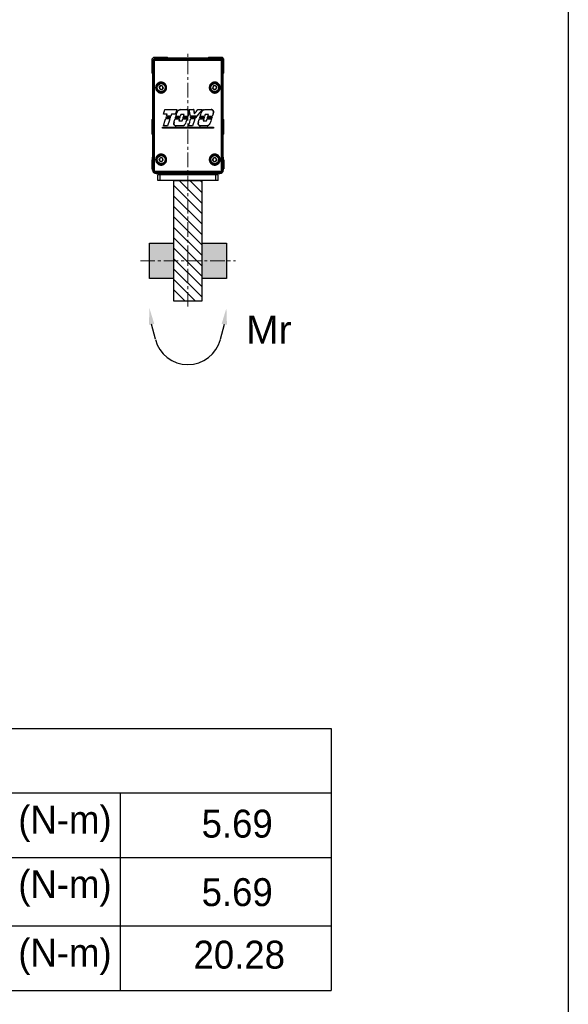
# Model space of a CAD drawing. Header units: inches. Extents: x 0 to 5655, y -2263 to 1330.
# Tile 42 of 239: x 2838 to 3074, y 381 to 804. Entities that reach past the tile are written whole.
import ezdxf

# ---------------------------------------------------------------- set-up
doc = ezdxf.new("R2010")
doc.units = ezdxf.units.IN
doc.header["$MEASUREMENT"] = 0
doc.linetypes.add('CENTER', pattern=[2, 1.25, -0.25, 0.25, -0.25])
doc.linetypes.add('SLD-實線', pattern=[0])
doc.layers.add('5', color=7, linetype='Continuous')
for name, color, linetype, lineweight in [('AM_5', 3, 'Continuous', 15), ('AM_7', 4, 'CENTER', 15), ('AM_8', 1, 'Continuous', 15)]:
    doc.layers.add(name, color=color, linetype=linetype, lineweight=lineweight)
doc.styles.get("Standard").update_dxf_attribs({"font": 'arial.ttf'})

# ---------------------------------------------------------------- blocks, each defined once
blk = doc.blocks.new('23WTEDS')
at = {"color": 3}
for p, q in [((-393.38, 1250.24), (-399.96, 1251.91)), ((-393.38, 1222.26), (-399.96, 1220.59))]:
    blk.add_line(p, q, dxfattribs=at)
blk.add_arc((-396.93, 1236.25), 14.44, 284.2426, 75.7574, dxfattribs=at)
at = {"layer": 'AM_5', "linetype": 'Continuous'}
for points in [[(-399.68, 1253.03), (-399.98, 1250.72), (-406.77, 1252.8)], [(-399.68, 1219.47), (-399.98, 1221.78), (-406.77, 1219.7)]]:
    blk.add_trace(points, dxfattribs=at)
blk = doc.blocks.new('CHS2B-S20_側')
at = {"color": 7, "linetype": 'SLD-實線', "lineweight": 25}
for p, q in [((-14.8, 1.21), (-15.5, 0.51)), ((-15.5, 0.51), (-15.5, -5.49)), ((-14.95, 0.16), (-14.45, 0.66)), ((-14.83, 0.04), (-14.95, 0.16)), ((-14.95, -47.29), (-14.95, 0.16)), ((-14.83, -47.17), (-14.83, 0.04)), ((-8.8, 1.21), (-14.8, 1.21)), ((-14.49, 0.04), (-14.49, -47.17)), ((-14.45, 0.66), (14.45, 0.66)), ((-14.45, 0.66), (-14.33, 0.54)), ((-8.5, 0.91), (-8.8, 1.21)), ((8.5, 0.91), (-8.5, 0.91)), ((8.8, 1.21), (8.5, 0.91)), ((14.8, 1.21), (8.8, 1.21)), ((14.33, 0.54), (14.45, 0.66)), ((14.45, 0.66), (14.95, 0.16)), ((14.49, -47.17), (14.49, 0.04)), ((15.5, 0.51), (14.8, 1.21)), ((14.95, 0.16), (14.83, 0.04)), ((14.83, 0.04), (14.83, -47.17)), ((14.95, 0.16), (14.95, -47.29)), ((15.5, -5.49), (15.5, 0.51)), ((-15.5, -5.49), (-15.2, -5.79)), ((-15.2, -5.79), (-15.2, -25.44)), ((15.2, -5.79), (15.5, -5.49)), ((15.2, -25.44), (15.2, -5.79)), ((-12.38, -11.74), (-11.89, -11)), ((-12.38, -11.74), (-11.98, -12.52)), ((-11.98, -12.52), (-11.11, -12.57)), ((-11.02, -11.06), (-11.89, -11)), ((-10.62, -11.84), (-11.11, -12.57)), ((-11.02, -11.06), (-10.62, -11.84)), ((10.98, -11.08), (10.63, -11.88)), ((11.15, -12.59), (10.63, -11.88)), ((11.85, -10.99), (10.98, -11.08)), ((12.02, -12.5), (11.15, -12.59)), ((11.85, -10.99), (12.37, -11.69)), ((12.02, -12.5), (12.37, -11.69)), ((-10.58, -23.22), (-10.58, -23.22)), ((-9.95, -21.26), (-9.94, -21.27)), ((-9.52, -25.07), (-9.52, -25.07)), ((-9.41, -24.78), (-9.4, -24.78)), ((-9.29, -24.42), (-9.29, -24.43)), ((-9.19, -24.16), (-9.18, -24.15)), ((-8.88, -23.22), (-8.88, -23.21)), ((-7.75, -25.08), (-7.75, -25.08)), ((-7.64, -24.78), (-7.64, -24.77)), ((-7.52, -24.43), (-7.53, -24.43)), ((-7.41, -24.15), (-7.42, -24.15)), ((-7.11, -23.21), (-7.12, -23.21)), ((-5.55, -25.21), (-5.55, -25.22)), ((-5.45, -24.9), (-5.45, -24.9)), ((-5.42, -23.21), (-5.43, -23.2)), ((-5.34, -24.56), (-5.34, -24.57)), ((-5.27, -24.28), (-5.27, -24.27)), ((-4.8, -21.28), (-4.8, -21.28)), ((-4.66, -22.39), (-4.66, -22.39)), ((-3.66, -25.22), (-3.67, -25.22)), ((-3.56, -24.9), (-3.56, -24.9)), ((-3.45, -24.57), (-3.46, -24.57)), ((-3.36, -24.27), (-3.36, -24.27)), ((-3.29, -21.28), (-3.29, -21.28)), ((-3.08, -23.42), (-3.09, -23.42)), ((-2.26, -25.22), (-2.26, -25.22)), ((-2.13, -24.9), (-2.13, -24.9)), ((-2.02, -24.57), (-2.02, -24.57)), ((-1.95, -24.27), (-1.95, -24.27)), ((-1.68, -23.42), (-1.67, -23.42)), ((-0.43, -21.28), (-0.43, -21.29)), ((-0.38, -25.22), (-0.38, -25.22)), ((-0.25, -24.9), (-0.25, -24.89)), ((-0.14, -24.57), (-0.15, -24.57)), ((-0.05, -24.27), (-0.05, -24.27)), ((0.29, -23.21), (0.45, -22.38)), ((0.45, -22.38), (0.29, -23.21)), ((0.29, -23.21), (0.29, -23.21)), ((0.45, -22.38), (0.45, -22.38)), ((0.53, -21.28), (0.53, -21.29)), ((1.06, -24.14), (1.06, -24.14)), ((1.12, -24.44), (1.12, -24.44)), ((1.18, -24.77), (1.19, -24.76)), ((1.26, -25.09), (1.27, -25.09)), ((2.47, -21.28), (2.46, -21.28)), ((2.75, -23.13), (2.75, -23.14)), ((3.01, -25.09), (3.01, -25.09)), ((3.35, -24.77), (3.35, -24.77)), ((3.62, -24.44), (3.61, -24.44)), ((3.86, -24.14), (3.85, -24.14)), ((4.2, -21.28), (4.2, -21.28)), ((4.93, -25.21), (4.94, -25.22)), ((5.04, -24.9), (5.04, -24.9)), ((5.14, -24.56), (5.15, -24.57)), ((5.21, -24.28), (5.22, -24.27)), ((5.82, -22.39), (5.82, -22.39)), ((6.23, -21.27), (6.23, -21.28)), ((6.83, -25.21), (6.82, -25.21)), ((6.93, -24.91), (6.93, -24.9)), ((7.04, -24.56), (7.04, -24.56)), ((7.13, -24.28), (7.13, -24.28)), ((7.19, -21.27), (7.19, -21.28)), ((7.41, -23.43), (7.4, -23.43)), ((8.22, -25.21), (8.22, -25.21)), ((8.34, -24.91), (8.34, -24.91)), ((8.45, -24.56), (8.45, -24.56)), ((8.52, -24.28), (8.52, -24.28)), ((8.79, -23.44), (8.79, -23.43)), ((10.05, -21.26), (10.05, -21.27)), ((10.13, -25.2), (10.13, -25.2)), ((10.25, -24.92), (10.25, -24.91)), ((10.37, -24.55), (10.37, -24.55)), ((10.45, -24.29), (10.45, -24.29)), ((10.96, -22.39), (10.8, -23.22)), ((10.8, -23.22), (10.95, -22.39)), ((10.8, -23.22), (10.8, -23.22)), ((10.96, -22.39), (10.95, -22.39)), ((-15.2, -25.44), (-15.5, -25.74)), ((-15.5, -25.74), (-15.5, -31.74)), ((-10.98, -28.77), (-10.98, -28.77)), ((-10.98, -28.77), (-10.98, -29.3)), ((-10.98, -29.3), (-10.98, -28.77)), ((-10.98, -29.3), (-10.98, -29.3)), ((-10.54, -28.23), (-10.53, -28.23)), ((-8.75, -28.22), (-8.76, -28.22)), ((-5.99, -26.57), (-6.06, -27.2)), ((-6.06, -27.2), (-5.99, -26.57)), ((-6.06, -27.2), (-6.06, -27.2)), ((-5.99, -26.57), (-5.99, -26.57)), ((-5.12, -28.26), (-5.12, -28.26)), ((-3.94, -26.06), (-3.94, -26.06)), ((-2.53, -26.06), (-2.53, -26.06)), ((-2.26, -28.26), (-2.26, -28.26)), ((-1.02, -27.21), (-1.02, -27.21)), ((0.26, -28.21), (0.27, -28.2)), ((2.01, -28.21), (2, -28.2)), ((4.5, -26.57), (4.43, -27.21)), ((4.43, -27.2), (4.5, -26.57)), ((4.43, -27.2), (4.43, -27.21)), ((4.5, -26.57), (4.5, -26.57)), ((5.37, -28.26), (5.37, -28.26)), ((6.56, -26.05), (6.55, -26.06)), ((7.94, -26.05), (7.95, -26.05)), ((8.23, -28.27), (8.22, -28.27)), ((9.48, -27.21), (9.48, -27.21)), ((10.98, -28.77), (10.98, -28.77)), ((10.98, -29.3), (10.98, -28.77)), ((10.98, -28.77), (10.98, -29.3)), ((10.98, -29.3), (10.98, -29.3)), ((15.5, -25.74), (15.2, -25.44)), ((15.5, -31.74), (15.5, -25.74)), ((-15.5, -31.74), (-15.2, -32.04)), ((-15.2, -32.04), (-15.2, -41.49)), ((15.2, -32.04), (15.5, -31.74)), ((15.2, -41.49), (15.2, -32.04)), ((-15.2, -41.49), (-14.95, -41.74)), ((-15.2, -41.79), (-14.95, -41.79)), ((-15.2, -43.29), (-15.2, -41.79)), ((-15.01, -41.68), (-15.01, -41.79)), ((-12.35, -42.56), (-11.72, -41.94)), ((-10.88, -42.17), (-11.72, -41.94)), ((-10.65, -43.02), (-10.88, -42.17)), ((10.62, -42.82), (11.04, -42.04)), ((11.91, -42.01), (11.04, -42.04)), ((12.38, -42.76), (11.91, -42.01)), ((14.95, -41.74), (15.2, -41.49)), ((14.95, -41.79), (15.2, -41.79)), ((15.01, -41.79), (15.01, -41.68)), ((15.2, -41.79), (15.2, -43.29)), ((-15.2, -42.89), (-15.4, -42.89)), ((-15.4, -45.4), (-15.4, -42.89)), ((-15.4, -46.69), (-15.4, -45.4)), ((-15.2, -47.29), (-15.2, -43.29)), ((-12.12, -43.4), (-12.35, -42.56)), ((-12.12, -43.4), (-11.28, -43.64)), ((-10.65, -43.02), (-11.28, -43.64)), ((11.09, -43.56), (10.62, -42.82)), ((11.09, -43.56), (11.96, -43.53)), ((12.38, -42.76), (11.96, -43.53)), ((15.4, -42.89), (15.2, -42.89)), ((15.2, -43.29), (15.2, -47.29)), ((15.4, -42.89), (15.4, -42.96)), ((15.4, -42.96), (15.4, -46.69)), ((-15.4, -46.69), (-15.2, -46.69)), ((-14.95, -47.29), (-14.83, -47.17)), ((-14.83, -47.17), (-14.49, -47.17)), ((-13.57, -48.41), (-13.7, -48.54)), ((13.7, -48.54), (-13.7, -48.54)), ((-13.7, -48.79), (13.7, -48.79)), ((-13, -51.79), (-13, -49.29)), ((-12, -49.29), (-13, -49.29)), ((-12, -51.79), (-12, -49.29)), ((12, -49.29), (-12, -49.29)), ((-11, -48.79), (-11, -49.29)), ((-6.05, -49.29), (-6.05, -48.79)), ((6.05, -48.79), (6.05, -49.29)), ((11, -48.79), (11, -49.29)), ((12, -51.79), (12, -49.29)), ((13, -49.29), (12, -49.29)), ((13, -51.79), (13, -49.29)), ((13.7, -48.54), (13.57, -48.41)), ((14.49, -47.17), (14.83, -47.17)), ((14.83, -47.17), (14.95, -47.29)), ((15.2, -46.69), (15.4, -46.69)), ((-12, -51.79), (-13, -51.79)), ((12, -51.79), (-12, -51.79)), ((13, -51.79), (12, -51.79))]:
    blk.add_line(p, q, dxfattribs=at)
at = {"color": 8, "linetype": 'SLD-實線', "lineweight": 25}
for p, q in [((-14.95, -43.29), (-15.2, -43.29)), ((15.2, -43.29), (14.95, -43.29)), ((-14.95, -47.29), (-15.2, -47.29)), ((-13.7, -48.54), (-13.7, -48.79)), ((13.7, -48.54), (13.7, -48.79)), ((14.95, -47.29), (15.2, -47.29))]:
    blk.add_line(p, q, dxfattribs=at)
at = {"color": 7, "linetype": 'SLD-實線', "lineweight": 25}
for centre, radius in [((-11.5, -11.79), 2.1), ((-11.5, -11.79), 1.9), ((-11.5, -11.79), 1.7), ((11.5, -11.79), 2.1), ((11.5, -11.79), 1.9), ((11.5, -11.79), 1.7), ((-11.5, -42.79), 2.1), ((-11.5, -42.79), 1.9), ((-11.5, -42.79), 1.7), ((11.5, -42.79), 2.1), ((11.5, -42.79), 1.9), ((11.5, -42.79), 1.7)]:
    blk.add_circle(centre, radius, dxfattribs=at)
for centre, radius, start, end in [((-11.5, -11.79), 0.76, 146.6203, 206.6203), ((-11.5, -11.79), 0.76, 206.6203, 266.6203), ((-11.5, -11.79), 0.76, 86.6203, 146.6203), ((-11.5, -11.79), 0.76, 266.6203, 326.6203), ((-11.5, -11.79), 0.76, 26.6203, 86.6203), ((-11.5, -11.79), 0.76, 326.6203, 26.6203), ((11.5, -11.79), 0.76, 156.1813, 216.1813), ((11.5, -11.79), 0.76, 96.1813, 156.1813), ((11.5, -11.79), 0.76, 216.1813, 276.1813), ((11.5, -11.79), 0.76, 36.1813, 96.1813), ((11.5, -11.79), 0.76, 276.1813, 336.1813), ((11.5, -11.79), 0.76, 336.1813, 36.1813), ((-11.5, -42.79), 0.76, 134.591, 194.591), ((-11.5, -42.79), 0.76, 74.591, 134.591), ((-11.5, -42.79), 0.76, 14.591, 74.591), ((11.5, -42.79), 0.76, 91.8922, 151.8922), ((11.5, -42.79), 0.76, 31.8922, 91.8922), ((-11.5, -42.79), 0.76, 194.591, 254.591), ((-11.5, -42.79), 0.76, 254.591, 314.591), ((-11.5, -42.79), 0.76, 314.591, 14.591), ((11.5, -42.79), 0.76, 151.8922, 211.8922), ((11.5, -42.79), 0.76, 211.8922, 271.8922), ((11.5, -42.79), 0.76, 271.8922, 331.8922), ((11.5, -42.79), 0.76, 331.8922, 31.8922), ((-13.7, -47.29), 1.5, 180, 270), ((-13.18, -48.02), 0.558, 168.7955, 224.6077), ((13.18, -48.02), 0.558, 315.3923, 11.2045), ((13.7, -47.29), 1.5, 270, 0)]:
    blk.add_arc(centre, radius, start, end, dxfattribs=at)
for centre, major_axis, ratio, start_param, end_param in [((-14.33, 0.54), (0.5, 0.5), 0.017452, 3.14159, 4.018609), ((0, 0.79), (45.75, 0), 0.017264, 4.390177, 5.034601), ((0, 1.29), (45.25, 0), 0.017455, 4.390184, 5.034597), ((14.33, 0.54), (-0.5, 0.5), 0.017447, 2.264531, 3.141601), ((0, 11.93), (45.74, 141.07), 0.005384, 4.462316, 4.476645), ((0, 11.93), (45.94, 141.69), 0.005384, 4.463462, 4.477672), ((0, -24), (45.95, 0), 0.017455, 1.765256, 1.803121), ((0, -24), (45.75, 0), 0.017455, 1.766226, 1.804267), ((0, 7.07), (45.74, 142.23), 0.005344, 4.463338, 4.486195), ((0, 7.07), (45.94, 142.85), 0.005344, 4.464479, 4.487179), ((0, -20.48), (45.75, 0), 0.017455, 4.493247, 4.607284), ((0, -20.48), (45.95, 0), 0.017455, 4.494274, 4.607638), ((0, -24.29), (45.75, 0), 0.017455, 4.50281, 4.542254), ((0, -24.29), (45.95, 0), 0.017455, 4.503794, 4.542895), ((0, 6.73), (45.74, 140.96), 0.005388, 4.488687, 4.49132), ((0, -25.57), (45.75, 0), 0.017455, 1.738496, 1.777897), ((0, 6.73), (45.94, 141.58), 0.005388, 4.489711, 4.49228), ((0, -25.57), (45.95, 0), 0.017455, 1.737816, 1.776873), ((0, -23.64), (45.75, 0), 0.017455, 4.507921, 4.547201), ((0, -23.64), (45.95, 0), 0.017455, 4.508881, 4.54782), ((0, 6.96), (45.74, 142.23), 0.005344, 4.493591, 4.500344), ((0, -24.94), (45.75, 0), 0.017455, 1.733558, 1.772979), ((0, 6.96), (45.94, 142.85), 0.005344, 4.494592, 4.501314), ((0, -24.94), (45.95, 0), 0.017455, 1.7329, 1.771978), ((0, -3.57), (45.94, 142.85), 0.005344, 1.723675, 1.745938), ((0, -3.57), (45.74, 142.23), 0.005344, 1.724316, 1.746729), ((0, -3.8), (45.74, 140.96), 0.005388, 1.719383, 1.721895), ((0, -3.8), (45.94, 141.58), 0.005388, 1.718764, 1.721214), ((0, -3.68), (45.94, 142.85), 0.005344, 1.709655, 1.716284), ((0, -3.68), (45.74, 142.23), 0.005344, 1.710283, 1.716942), ((0, -24), (45.95, 0), 0.017455, 1.689181, 1.72627), ((0, -24), (45.75, 0), 0.017455, 1.689645, 1.726898), ((0, -5.37), (45.74, 142.23), 0.005344, 4.564485, 4.57414), ((0, -5.37), (45.94, 142.85), 0.005344, 4.565135, 4.574729), ((0, -24.42), (45.75, 0), 0.017455, 4.590756, 4.632225), ((0, -24.42), (45.95, 0), 0.017455, 4.591344, 4.63247), ((0, -5.55), (45.74, 140.96), 0.005388, 4.576376, 4.578805), ((0, -5.55), (45.94, 141.58), 0.005388, 4.577004, 4.579373), ((0, -25.7), (45.95, 0), 0.017455, 1.648427, 1.68958), ((0, -25.7), (45.75, 0), 0.017455, 1.648712, 1.690208), ((0, -9.05), (45.94, 141.69), 0.005384, 1.658945, 1.672579), ((0, -9.05), (45.74, 141.07), 0.005384, 1.659299, 1.673043), ((0, -23.77), (45.75, 0), 0.017455, 4.595406, 4.636839), ((0, -23.77), (45.95, 0), 0.017455, 4.595974, 4.637063), ((0, -5.3), (45.94, 142.85), 0.005344, 4.580925, 4.594213), ((0, -5.3), (45.74, 142.23), 0.005344, 4.580314, 4.593694), ((0, -25.07), (45.95, 0), 0.017455, 1.643977, 1.685645), ((0, -25.07), (45.75, 0), 0.017455, 1.644242, 1.686256), ((0, -16.51), (45.94, 141.58), 0.005388, 1.634114, 1.64006), ((0, -16.51), (45.74, 140.96), 0.005388, 1.634359, 1.640331), ((0, -16.51), (45.74, 140.96), 0.005388, 1.629745, 1.63211), ((0, -16.51), (45.94, 141.58), 0.005388, 1.629521, 1.631826), ((0, -16.44), (45.94, 142.85), 0.005344, 1.621413, 1.627362), ((0, -16.44), (45.74, 142.23), 0.005344, 1.621652, 1.627626), ((0, -20.48), (45.95, 0), 0.017455, 4.64074, 4.703005), ((0, -20.48), (45.75, 0), 0.017455, 4.640421, 4.702966), ((0, -24.22), (45.95, 0), 0.017455, 1.607208, 1.638028), ((0, -24.22), (45.75, 0), 0.017455, 1.607472, 1.638267), ((0, -15.68), (45.94, 141.58), 0.005388, 4.640713, 4.646662), ((0, -15.68), (45.74, 140.96), 0.005388, 4.640416, 4.646392), ((0, -24.42), (45.95, 0), 0.017455, 4.663264, 4.704039), ((0, -24.42), (45.75, 0), 0.017455, 4.662993, 4.704107), ((0, -15.75), (45.94, 141.58), 0.005388, 4.649523, 4.651807), ((0, -15.75), (45.74, 140.96), 0.005388, 4.649215, 4.651559), ((0, -25.7), (45.95, 0), 0.017455, 1.576275, 1.617061), ((0, -25.7), (45.75, 0), 0.017455, 1.576244, 1.617369), ((0, -23.77), (45.75, 0), 0.017455, 4.66816, 4.709269), ((0, -23.77), (45.95, 0), 0.017455, 4.668408, 4.709178), ((0, -15.6), (45.94, 142.85), 0.005344, 4.653413, 4.659362), ((0, -15.6), (45.74, 142.23), 0.005344, 4.653122, 4.659098), ((0, -25.07), (45.95, 0), 0.017455, 1.571834, 1.613157), ((0, -25.07), (45.75, 0), 0.017455, 1.571783, 1.613448), ((0, -26.65), (45.94, 142.85), 0.005344, 1.562531, 1.576424), ((0, -26.65), (45.74, 142.23), 0.005344, 1.562463, 1.57645), ((0, -26.72), (45.94, 141.58), 0.005388, 1.557406, 1.559674), ((0, -26.72), (45.74, 140.96), 0.005388, 1.557315, 1.559643), ((0, -26.74), (45.94, 142.85), 0.005344, 1.547839, 1.555218), ((0, -26.74), (45.74, 142.23), 0.005344, 1.547738, 1.555167), ((0, -26.41), (45.74, 142.23), 0.005344, 4.70149, 4.723424), ((0, -26.41), (45.94, 142.85), 0.005344, 4.70157, 4.723359), ((0, -22.8), (-45.74, 244.77), 0.003206, 4.706339, 4.718013), ((0, -20.48), (45.95, 0), 0.017455, 4.723963, 4.766029), ((0, -20.48), (45.75, 0), 0.017455, 4.723922, 4.766329), ((0, -22.8), (-45.94, 245.84), 0.003206, 4.706376, 4.717971), ((0, -24.94), (45.95, 0), 0.017455, 1.486829, 1.547627), ((0, -24.94), (45.75, 0), 0.017455, 1.486425, 1.54759), ((0, -23.64), (45.75, 0), 0.017455, 4.736765, 4.791624), ((0, -23.64), (45.95, 0), 0.017455, 4.736752, 4.791116), ((0, -22.98), (-45.74, 222.25), 0.003519, 4.703629, 4.705108), ((0, -22.98), (-45.94, 223.22), 0.003519, 4.70368, 4.705121), ((0, -25.57), (45.75, 0), 0.017455, 1.497579, 1.544941), ((0, -25.57), (45.95, 0), 0.017455, 1.497934, 1.544992), ((0, -24.29), (45.75, 0), 0.017455, 4.740039, 4.778249), ((0, -24.29), (45.95, 0), 0.017455, 4.739974, 4.777857), ((0, -37.05), (45.94, 142.85), 0.005344, 1.488713, 1.510576), ((0, -37.05), (45.74, 142.23), 0.005344, 1.488321, 1.510329), ((0, 0.19), (-45.94, 301.51), 0.002629, 1.64169, 1.647863), ((0, 0.19), (-45.74, 300.2), 0.002629, 1.641991, 1.648173), ((0, -25.35), (45.95, 58.77), 0.01075, 4.75845, 4.79011), ((0, -25.35), (45.75, 58.52), 0.01075, 4.758761, 4.790474), ((0, -30.09), (45.95, 55.81), 0.011094, 1.478595, 1.484459), ((0, -30.09), (45.75, 55.56), 0.011094, 1.478086, 1.484104), ((0, -30.05), (45.95, 55.56), 0.011124, 1.421435, 1.473379), ((0, -30.05), (45.75, 55.32), 0.011124, 1.420671, 1.472975), ((0, -20.48), (45.75, 0), 0.017455, 4.804225, 4.849063), ((0, -20.48), (45.95, 0), 0.017455, 4.803861, 4.848299), ((0, -37.96), (45.74, 142.23), 0.005344, 4.794251, 4.803836), ((0, -37.96), (45.94, 142.85), 0.005344, 4.793895, 4.80342), ((0, -24.42), (45.75, 0), 0.017455, 4.820451, 4.862229), ((0, -24.42), (45.95, 0), 0.017455, 4.820035, 4.861465), ((0, -37.84), (45.74, 140.96), 0.005388, 4.806074, 4.808483), ((0, -37.84), (45.94, 141.58), 0.005388, 4.805698, 4.808046), ((0, -25.7), (45.75, 0), 0.017455, 1.418774, 1.46051), ((0, -25.7), (45.95, 0), 0.017455, 1.419497, 1.460886), ((0, -23.77), (45.75, 0), 0.017455, 4.825084, 4.866908), ((0, -23.77), (45.95, 0), 0.017455, 4.824647, 4.866123), ((0, -37.89), (45.74, 142.23), 0.005344, 4.809988, 4.823334), ((0, -25.07), (45.75, 0), 0.017455, 1.41425, 1.456582), ((0, -37.89), (45.94, 142.85), 0.005344, 4.809594, 4.822849), ((0, -25.07), (45.95, 0), 0.017455, 1.414993, 1.456976), ((0, -48.81), (45.94, 141.58), 0.005388, 1.405119, 1.411142), ((0, -48.81), (45.74, 140.96), 0.005388, 1.404355, 1.410405), ((0, -48.81), (45.74, 140.96), 0.005388, 1.399676, 1.402173), ((0, -48.81), (45.94, 141.58), 0.005388, 1.400461, 1.402896), ((0, -49.03), (45.74, 142.23), 0.005344, 1.39158, 1.397634), ((0, -49.03), (45.94, 142.85), 0.005344, 1.392351, 1.398378), ((0, -20.48), (45.75, 0), 0.017455, 4.870294, 4.93395), ((0, -20.48), (45.95, 0), 0.017455, 4.869606, 4.932967), ((0, -24.22), (45.95, 0), 0.017455, 1.378271, 1.408966), ((0, -24.22), (45.75, 0), 0.017455, 1.377527, 1.408195), ((0, -47.97), (45.74, 140.96), 0.005388, 4.870322, 4.876367), ((0, -47.97), (45.94, 141.58), 0.005388, 4.869612, 4.875629), ((0, -24.42), (45.95, 0), 0.017455, 4.892231, 4.93462), ((0, -24.42), (45.75, 0), 0.017455, 4.892968, 4.935719), ((0, -48.05), (45.74, 140.96), 0.005388, 4.879046, 4.881601), ((0, -48.05), (45.94, 141.58), 0.005388, 4.878347, 4.88084), ((0, -25.7), (45.75, 0), 0.017455, 1.344838, 1.387538), ((0, -25.7), (45.95, 0), 0.017455, 1.345896, 1.388237), ((0, -23.77), (45.75, 0), 0.017455, 4.898202, 4.941048), ((0, -23.77), (45.95, 0), 0.017455, 4.897441, 4.939924), ((0, -48.19), (45.94, 142.85), 0.005344, 4.882279, 4.888299), ((0, -48.19), (45.74, 142.23), 0.005344, 4.882996, 4.889043), ((0, -25.07), (45.75, 0), 0.017455, 1.340243, 1.383574), ((0, -25.07), (45.95, 0), 0.017455, 1.341323, 1.384291), ((0, -59.24), (45.94, 142.85), 0.005344, 1.33195, 1.346412), ((0, -59.24), (45.74, 142.23), 0.005344, 1.330851, 1.345415), ((0, -59.02), (45.74, 140.96), 0.005388, 1.325536, 1.328236), ((0, -59.02), (45.94, 141.58), 0.005388, 1.32666, 1.329295), ((0, -59.33), (45.74, 142.23), 0.005344, 1.315848, 1.323628), ((0, -59.33), (45.94, 142.85), 0.005344, 1.316983, 1.324708), ((0, -28), (45.75, 0), 0.017455, 4.470022, 4.954756), ((0, -28), (45.95, 0), 0.017455, 4.471179, 4.953599), ((0, -30.08), (45.75, 0), 0.017455, 1.328429, 1.813163), ((0, -30.08), (45.95, 0), 0.017455, 1.329586, 1.812007), ((0, -29.01), (45.75, 0), 0.017455, 1.763345, 1.803232), ((0, -29.01), (45.95, 0), 0.017455, 1.762553, 1.802091), ((0, -29.06), (45.95, 0), 0.017455, 1.620014, 1.682439), ((0, -29.06), (45.75, 0), 0.017455, 1.620222, 1.682929), ((0, -25.26), (45.95, 0), 0.017455, 4.626524, 4.657314), ((0, -25.26), (45.75, 0), 0.017455, 4.626253, 4.657018), ((0, -29.01), (45.75, 0), 0.017455, 1.526945, 1.56508), ((0, -29.01), (45.95, 0), 0.017455, 1.527191, 1.565), ((0, -29.06), (45.95, 0), 0.017455, 1.39083, 1.453772), ((0, -29.06), (45.75, 0), 0.017455, 1.390027, 1.453257), ((0, -25.26), (45.95, 0), 0.017455, 4.855442, 4.886213), ((0, -25.26), (45.75, 0), 0.017455, 4.85618, 4.886923), ((-13.7, -47.29), (0.884, 0.884), 0.999695, 2.356347, 3.926839), ((0, -48.67), (45.75, 0), 0.017264, 1.266105, 1.875488), ((0, -49.17), (45.25, 0), 0.017455, 1.266105, 1.875488), ((13.7, -47.29), (-0.884, 0.884), 0.999695, 2.356347, 3.926839)]:
    blk.add_ellipse(centre, major_axis=major_axis, ratio=ratio, start_param=start_param, end_param=end_param, dxfattribs=at)
for points, knots in [([(-14.64, 0.21), (-14.6, 0.26), (-14.52, 0.34), (-14.42, 0.43), (-14.36, 0.5), (-14.33, 0.53), (-14.33, 0.54), (-14.33, 0.54)], [0, 0, 0, 0, 0.282594, 0.505693, 0.687422, 0.869705, 1, 1, 1, 1]), ([(-14.49, 0.04), (-14.49, 0.04), (-14.54, 0.1), (-14.59, 0.16), (-14.64, 0.21)], [0, 0, 0, 0, 0.018189, 1, 1, 1, 1]), ([(14.33, 0.54), (14.33, 0.54), (14.33, 0.53), (14.37, 0.49), (14.44, 0.42), (14.53, 0.32), (14.61, 0.25), (14.64, 0.21)], [0, 0, 0, 0, 0.178805, 0.358158, 0.529881, 0.770249, 1, 1, 1, 1]), ([(14.49, 0.04), (14.49, 0.04), (14.54, 0.1), (14.59, 0.16), (14.64, 0.21)], [0, 0, 0, 0, 0.018191, 1, 1, 1, 1]), ([(-13.88, -12.02), (-13.89, -11.97), (-13.89, -11.87), (-13.89, -11.64), (-13.86, -11.34), (-13.76, -10.98), (-13.6, -10.63), (-13.39, -10.32), (-13.12, -10.04), (-12.82, -9.81), (-12.47, -9.62), (-12.09, -9.5), (-11.68, -9.44), (-11.28, -9.45), (-10.87, -9.53), (-10.49, -9.68), (-10.13, -9.89), (-9.83, -10.16), (-9.57, -10.48), (-9.4, -10.79), (-9.29, -11.07), (-9.22, -11.35), (-9.18, -11.7), (-9.19, -12.08), (-9.27, -12.47), (-9.42, -12.83), (-9.62, -13.16), (-9.87, -13.46), (-10.17, -13.71), (-10.5, -13.91), (-10.87, -14.05), (-11.26, -14.13), (-11.66, -14.14), (-12.06, -14.09), (-12.45, -13.96), (-12.82, -13.77), (-13.14, -13.52), (-13.42, -13.22), (-13.64, -12.87), (-13.78, -12.55), (-13.85, -12.26), (-13.87, -12.1), (-13.88, -12.02)], [0, 0, 0, 0, 0.0099846, 0.0200148, 0.0448897, 0.070491, 0.0954556, 0.1211046, 0.1469267, 0.1734387, 0.2003924, 0.2280799, 0.2558256, 0.2843628, 0.3121777, 0.3408219, 0.3680821, 0.3961726, 0.4226685, 0.44997, 0.4665652, 0.4833582, 0.5088344, 0.535057, 0.5605429, 0.5867699, 0.6123657, 0.6386876, 0.6646713, 0.6913756, 0.7179701, 0.7452929, 0.7725889, 0.8006401, 0.828436, 0.8570331, 0.8847374, 0.9132892, 0.9401442, 0.9678526, 0.9838334, 1, 1, 1, 1]), ([(-13.62, -12), (-13.6, -12.14), (-13.54, -12.53), (-13.35, -12.89), (-13.05, -13.28), (-12.67, -13.63), (-11.98, -13.92), (-11.24, -13.96), (-10.54, -13.76), (-9.95, -13.34), (-9.53, -12.75), (-9.32, -12.07), (-9.35, -11.43), (-9.54, -10.82), (-9.91, -10.28), (-10.52, -9.83), (-11.24, -9.61), (-11.99, -9.66), (-12.66, -9.95), (-13.19, -10.42), (-13.53, -11.03), (-13.65, -11.58), (-13.63, -11.91), (-13.62, -12)], [0, 0, 0, 0, 0.03217, 0.0858, 0.086693, 0.142968, 0.199422, 0.254819, 0.308746, 0.361409, 0.413286, 0.464955, 0.516611, 0.55004, 0.60378, 0.659083, 0.715534, 0.771862, 0.826574, 0.878955, 0.929555, 0.979958, 1, 1, 1, 1]), ([(9.2, -12.03), (9.19, -11.95), (9.18, -11.74), (9.21, -11.4), (9.3, -11.02), (9.46, -10.66), (9.67, -10.34), (9.94, -10.05), (10.25, -9.82), (10.59, -9.63), (10.97, -9.5), (11.36, -9.44), (11.76, -9.44), (12.16, -9.51), (12.55, -9.65), (12.9, -9.86), (13.22, -10.13), (13.48, -10.44), (13.66, -10.76), (13.78, -11.05), (13.86, -11.33), (13.9, -11.67), (13.89, -12.05), (13.82, -12.42), (13.69, -12.78), (13.5, -13.11), (13.26, -13.4), (12.97, -13.66), (12.64, -13.87), (12.28, -14.03), (11.89, -14.12), (11.48, -14.14), (11.07, -14.1), (10.67, -13.98), (10.3, -13.8), (9.97, -13.55), (9.69, -13.26), (9.47, -12.92), (9.32, -12.6), (9.24, -12.3), (9.21, -12.12), (9.2, -12.03)], [0, 0, 0, 0, 0.016871, 0.042365, 0.068606, 0.094123, 0.120371, 0.14618, 0.172711, 0.199056, 0.226124, 0.253162, 0.280942, 0.308599, 0.337039, 0.364868, 0.393529, 0.420779, 0.448888, 0.466098, 0.483535, 0.508385, 0.533965, 0.558823, 0.584397, 0.60952, 0.635325, 0.661432, 0.688237, 0.715445, 0.743402, 0.771239, 0.799879, 0.827599, 0.856152, 0.883222, 0.911117, 0.937433, 0.964548, 0.982155, 1, 1, 1, 1]), ([(9.36, -12.01), (9.39, -12.17), (9.45, -12.57), (9.66, -12.93), (9.96, -13.32), (10.35, -13.66), (11.05, -13.93), (11.8, -13.95), (12.5, -13.72), (13.07, -13.29), (13.47, -12.71), (13.66, -12.03), (13.63, -11.4), (13.42, -10.8), (13.04, -10.24), (12.42, -9.81), (11.7, -9.61), (10.97, -9.67), (10.3, -9.95), (9.77, -10.44), (9.43, -11.07), (9.33, -11.62), (9.35, -11.94), (9.36, -12.01)], [0, 0, 0, 0, 0.03549, 0.0884, 0.088872, 0.143784, 0.200036, 0.256546, 0.311781, 0.364751, 0.415682, 0.466054, 0.516399, 0.551074, 0.606406, 0.662938, 0.719098, 0.773952, 0.827361, 0.879667, 0.93139, 0.983082, 1, 1, 1, 1]), ([(-3.29, -21.28), (-3.47, -21.32), (-3.84, -21.41), (-4.3, -21.75), (-4.55, -22.11), (-4.64, -22.34), (-4.66, -22.39)], [0, 0, 0, 0, 0.301503, 0.604967, 0.908191, 1, 1, 1, 1]), ([(-4.66, -22.39), (-4.59, -22.22), (-4.43, -21.89), (-4.01, -21.51), (-3.6, -21.33), (-3.35, -21.29), (-3.29, -21.28)], [0, 0, 0, 0, 0.290742, 0.592386, 0.895114, 1, 1, 1, 1]), ([(-0.43, -21.28), (-0.41, -21.28), (-0.35, -21.29), (-0.28, -21.3), (-0.2, -21.32), (-0.13, -21.35), (-0.05, -21.38), (0.02, -21.42), (0.08, -21.46), (0.14, -21.51), (0.2, -21.57), (0.25, -21.62), (0.3, -21.69), (0.34, -21.75), (0.38, -21.82), (0.41, -21.9), (0.43, -21.97), (0.45, -22.05), (0.46, -22.16), (0.47, -22.26), (0.46, -22.35), (0.45, -22.38), (0.45, -22.38)], [0, 0, 0, 0, 0.048436, 0.097205, 0.147025, 0.197207, 0.245866, 0.294862, 0.344924, 0.395355, 0.444012, 0.493006, 0.543066, 0.593495, 0.642148, 0.69114, 0.741197, 0.791622, 0.840268, 0.939213, 0.98963, 1, 1, 1, 1]), ([(0.45, -22.38), (0.45, -22.34), (0.46, -22.24), (0.46, -22.11), (0.43, -21.99), (0.41, -21.91), (0.38, -21.84), (0.35, -21.77), (0.31, -21.71), (0.26, -21.63), (0.21, -21.58), (0.16, -21.53), (0.1, -21.48), (0.02, -21.42), (-0.04, -21.39), (-0.09, -21.37), (-0.13, -21.35), (-0.19, -21.33), (-0.27, -21.31), (-0.34, -21.29), (-0.39, -21.29), (-0.42, -21.29), (-0.43, -21.29)], [0, 0, 0, 0, 0.089525, 0.180659, 0.253747, 0.303261, 0.353492, 0.378729, 0.451822, 0.501338, 0.551572, 0.57681, 0.649915, 0.699439, 0.749681, 0.774924, 0.799238, 0.848066, 0.897595, 0.947841, 0.973085, 1, 1, 1, 1]), ([(5.82, -22.39), (5.9, -22.22), (6.05, -21.89), (6.47, -21.51), (6.88, -21.32), (7.13, -21.28), (7.19, -21.27)], [0, 0, 0, 0, 0.289182, 0.589578, 0.89176, 1, 1, 1, 1]), ([(7.19, -21.28), (7.01, -21.32), (6.64, -21.4), (6.18, -21.75), (5.93, -22.11), (5.84, -22.34), (5.82, -22.39)], [0, 0, 0, 0, 0.303737, 0.609798, 0.913327, 1, 1, 1, 1]), ([(10.05, -21.26), (10.08, -21.26), (10.13, -21.27), (10.21, -21.28), (10.29, -21.3), (10.37, -21.33), (10.45, -21.36), (10.52, -21.4), (10.59, -21.45), (10.65, -21.5), (10.73, -21.58), (10.8, -21.67), (10.86, -21.76), (10.9, -21.86), (10.94, -21.96), (10.96, -22.07), (10.97, -22.17), (10.97, -22.28), (10.96, -22.36), (10.96, -22.39)], [0, 0, 0, 0, 0.049923, 0.100186, 0.151522, 0.203229, 0.253438, 0.303999, 0.355683, 0.407761, 0.457366, 0.558339, 0.609849, 0.658134, 0.756422, 0.806559, 0.854049, 0.950709, 1, 1, 1, 1]), ([(10.95, -22.39), (10.96, -22.36), (10.97, -22.29), (10.97, -22.19), (10.96, -22.1), (10.95, -22.02), (10.93, -21.95), (10.9, -21.87), (10.87, -21.8), (10.84, -21.73), (10.79, -21.67), (10.75, -21.61), (10.69, -21.55), (10.64, -21.49), (10.57, -21.44), (10.51, -21.4), (10.44, -21.36), (10.36, -21.33), (10.29, -21.3), (10.21, -21.28), (10.13, -21.27), (10.08, -21.27), (10.05, -21.27)], [0, 0, 0, 0, 0.043186, 0.130809, 0.175333, 0.222004, 0.268997, 0.317003, 0.365355, 0.412314, 0.45959, 0.50785, 0.556444, 0.604495, 0.652866, 0.702236, 0.751946, 0.801285, 0.850957, 0.901671, 0.952742, 1, 1, 1, 1]), ([(-6.06, -27.2), (-6.06, -27.23), (-6.07, -27.3), (-6.06, -27.4), (-6.05, -27.5), (-6.03, -27.58), (-6.01, -27.65), (-5.98, -27.72), (-5.94, -27.79), (-5.9, -27.86), (-5.85, -27.92), (-5.8, -27.98), (-5.74, -28.03), (-5.68, -28.08), (-5.61, -28.13), (-5.54, -28.16), (-5.47, -28.2), (-5.4, -28.22), (-5.32, -28.24), (-5.24, -28.25), (-5.17, -28.26), (-5.13, -28.26), (-5.12, -28.26)], [0, 0, 0, 0, 0.045604, 0.138202, 0.185293, 0.233375, 0.28179, 0.331252, 0.381076, 0.429297, 0.477849, 0.527442, 0.577393, 0.625987, 0.674916, 0.724893, 0.775231, 0.82418, 0.873466, 0.923817, 0.974536, 1, 1, 1, 1]), ([(-5.12, -28.26), (-5.15, -28.26), (-5.2, -28.26), (-5.28, -28.25), (-5.36, -28.24), (-5.43, -28.21), (-5.53, -28.18), (-5.63, -28.12), (-5.71, -28.06), (-5.79, -27.99), (-5.86, -27.91), (-5.92, -27.82), (-5.98, -27.73), (-6.02, -27.63), (-6.05, -27.53), (-6.06, -27.45), (-6.07, -27.37), (-6.07, -27.29), (-6.06, -27.23), (-6.06, -27.2)], [0, 0, 0, 0, 0.049002, 0.098343, 0.148751, 0.199527, 0.248631, 0.348511, 0.399409, 0.448409, 0.548095, 0.598904, 0.647562, 0.746555, 0.797013, 0.846793, 0.896943, 0.948268, 1, 1, 1, 1]), ([(-2.26, -28.26), (-2.08, -28.2), (-1.73, -28.1), (-1.28, -27.72), (-1.11, -27.38), (-1.02, -27.21)], [0, 0, 0, 0, 0.327688, 0.65864, 1, 1, 1, 1]), ([(-1.02, -27.21), (-1.1, -27.37), (-1.26, -27.7), (-1.7, -28.09), (-2.07, -28.2), (-2.26, -28.26)], [0, 0, 0, 0, 0.318743, 0.649239, 1, 1, 1, 1]), ([(5.37, -28.26), (5.31, -28.26), (5.21, -28.26), (5.05, -28.22), (4.9, -28.15), (4.77, -28.06), (4.65, -27.95), (4.56, -27.82), (4.49, -27.68), (4.44, -27.53), (4.41, -27.37), (4.42, -27.26), (4.43, -27.2)], [0, 0, 0, 0, 0.098456, 0.199746, 0.298411, 0.399959, 0.498221, 0.599365, 0.697068, 0.797627, 0.897288, 1, 1, 1, 1]), ([(4.43, -27.21), (4.43, -27.25), (4.42, -27.35), (4.44, -27.5), (4.48, -27.65), (4.55, -27.8), (4.64, -27.93), (4.75, -28.04), (4.88, -28.13), (5.02, -28.2), (5.19, -28.25), (5.31, -28.26), (5.37, -28.26)], [0, 0, 0, 0, 0.0920501, 0.1864856, 0.2836366, 0.3835994, 0.4808661, 0.5809329, 0.678576, 0.7790207, 0.8875848, 1, 1, 1, 1]), ([(8.22, -28.27), (8.41, -28.21), (8.77, -28.11), (9.22, -27.73), (9.39, -27.38), (9.48, -27.21)], [0, 0, 0, 0, 0.331413, 0.666845, 1, 1, 1, 1]), ([(9.48, -27.21), (9.4, -27.38), (9.24, -27.71), (8.8, -28.1), (8.42, -28.21), (8.23, -28.27)], [0, 0, 0, 0, 0.311524, 0.637833, 1, 1, 1, 1]), ([(-13.88, -43.02), (-13.89, -42.97), (-13.89, -42.87), (-13.89, -42.64), (-13.86, -42.34), (-13.76, -41.98), (-13.6, -41.63), (-13.39, -41.32), (-13.12, -41.04), (-12.82, -40.81), (-12.47, -40.62), (-12.09, -40.5), (-11.68, -40.44), (-11.28, -40.45), (-10.87, -40.53), (-10.49, -40.68), (-10.13, -40.89), (-9.83, -41.16), (-9.57, -41.48), (-9.4, -41.79), (-9.29, -42.07), (-9.22, -42.35), (-9.18, -42.7), (-9.19, -43.08), (-9.27, -43.47), (-9.42, -43.83), (-9.62, -44.16), (-9.87, -44.46), (-10.17, -44.71), (-10.5, -44.91), (-10.87, -45.05), (-11.26, -45.13), (-11.66, -45.14), (-12.06, -45.09), (-12.45, -44.96), (-12.82, -44.77), (-13.14, -44.52), (-13.42, -44.22), (-13.64, -43.87), (-13.78, -43.55), (-13.85, -43.26), (-13.87, -43.1), (-13.88, -43.02)], [0, 0, 0, 0, 0.009985, 0.020015, 0.04489, 0.070491, 0.095456, 0.121105, 0.146927, 0.173439, 0.200392, 0.22808, 0.255826, 0.284363, 0.312178, 0.340822, 0.368082, 0.396173, 0.422668, 0.44997, 0.466565, 0.483358, 0.508834, 0.535057, 0.560543, 0.58677, 0.612366, 0.638688, 0.664671, 0.691376, 0.71797, 0.745293, 0.772589, 0.80064, 0.828436, 0.857033, 0.884737, 0.913289, 0.940144, 0.967853, 0.983833, 1, 1, 1, 1]), ([(-13.62, -43), (-13.6, -43.14), (-13.54, -43.53), (-13.35, -43.89), (-13.05, -44.28), (-12.67, -44.63), (-11.98, -44.92), (-11.24, -44.96), (-10.54, -44.76), (-9.95, -44.34), (-9.53, -43.75), (-9.32, -43.07), (-9.35, -42.43), (-9.54, -41.82), (-9.91, -41.28), (-10.52, -40.83), (-11.24, -40.61), (-11.99, -40.66), (-12.66, -40.95), (-13.19, -41.42), (-13.53, -42.03), (-13.65, -42.58), (-13.63, -42.91), (-13.62, -43)], [0, 0, 0, 0, 0.03217, 0.0858, 0.086693, 0.142968, 0.199422, 0.254819, 0.308746, 0.361409, 0.413286, 0.464955, 0.516611, 0.55004, 0.60378, 0.659083, 0.715534, 0.771862, 0.826574, 0.878955, 0.929555, 0.979958, 1, 1, 1, 1]), ([(9.2, -43.03), (9.19, -42.95), (9.18, -42.8), (9.19, -42.53), (9.24, -42.27), (9.31, -42.02), (9.41, -41.78), (9.53, -41.55), (9.68, -41.34), (9.85, -41.15), (10.04, -40.97), (10.25, -40.82), (10.48, -40.69), (10.72, -40.58), (10.97, -40.51), (11.23, -40.46), (11.49, -40.44), (11.76, -40.45), (11.96, -40.48), (12.16, -40.52), (12.35, -40.58), (12.54, -40.66), (12.72, -40.76), (12.9, -40.87), (13.06, -40.99), (13.21, -41.13), (13.4, -41.34), (13.55, -41.56), (13.67, -41.78), (13.75, -41.97), (13.8, -42.13), (13.85, -42.32), (13.89, -42.54), (13.9, -42.8), (13.88, -43.05), (13.84, -43.3), (13.78, -43.54), (13.68, -43.77), (13.56, -44), (13.42, -44.21), (13.26, -44.4), (13.07, -44.58), (12.87, -44.73), (12.64, -44.86), (12.4, -44.98), (12.15, -45.06), (11.89, -45.11), (11.68, -45.13), (11.48, -45.14), (11.27, -45.12), (11.07, -45.09), (10.87, -45.04), (10.68, -44.97), (10.49, -44.89), (10.31, -44.79), (10.08, -44.64), (9.88, -44.46), (9.7, -44.25), (9.54, -44.04), (9.41, -43.8), (9.32, -43.58), (9.26, -43.38), (9.22, -43.21), (9.2, -43.08), (9.2, -43.03)], [0, 0, 0, 0, 0.016862, 0.029569, 0.05542, 0.068594, 0.081313, 0.107179, 0.120354, 0.13322, 0.159373, 0.172689, 0.185822, 0.212513, 0.226097, 0.239575, 0.266967, 0.280909, 0.294696, 0.308576, 0.32275, 0.337026, 0.350897, 0.364865, 0.379147, 0.393539, 0.40712, 0.434777, 0.448896, 0.457486, 0.4748, 0.483533, 0.495918, 0.521116, 0.533958, 0.546349, 0.571549, 0.584387, 0.596911, 0.62236, 0.635309, 0.648324, 0.674764, 0.688215, 0.701779, 0.729344, 0.743375, 0.75725, 0.771221, 0.785494, 0.799873, 0.813689, 0.827603, 0.841831, 0.856169, 0.86966, 0.897122, 0.911131, 0.924247, 0.950943, 0.964559, 0.973347, 0.991063, 1, 1, 1, 1]), ([(9.36, -43.01), (9.39, -43.17), (9.45, -43.57), (9.66, -43.93), (9.96, -44.32), (10.35, -44.66), (11.05, -44.93), (11.8, -44.95), (12.5, -44.72), (13.07, -44.29), (13.47, -43.71), (13.66, -43.03), (13.63, -42.4), (13.42, -41.8), (13.04, -41.24), (12.42, -40.81), (11.7, -40.61), (10.97, -40.67), (10.3, -40.95), (9.77, -41.44), (9.43, -42.07), (9.33, -42.62), (9.35, -42.94), (9.36, -43.01)], [0, 0, 0, 0, 0.0354904, 0.0884004, 0.0888719, 0.1437842, 0.2000361, 0.2565461, 0.3117806, 0.3647506, 0.4156822, 0.4660536, 0.5163992, 0.5510742, 0.6064064, 0.6629381, 0.7190981, 0.7739521, 0.8273607, 0.8796674, 0.93139, 0.9830823, 1, 1, 1, 1]), ([(-13.57, -48.41), (-13.72, -48.4), (-14.02, -48.37), (-14.41, -48.13), (-14.69, -47.79), (-14.81, -47.45), (-14.83, -47.24), (-14.83, -47.17)], [0, 0, 0, 0, 0.226273, 0.45439, 0.678682, 0.892716, 1, 1, 1, 1]), ([(-14.49, -47.17), (-14.49, -47.21), (-14.48, -47.34), (-14.4, -47.55), (-14.23, -47.75), (-13.99, -47.89), (-13.81, -47.9), (-13.72, -47.91)], [0, 0, 0, 0, 0.104908, 0.315132, 0.538429, 0.76906, 1, 1, 1, 1]), ([(14.83, -47.17), (14.82, -47.3), (14.79, -47.57), (14.6, -47.93), (14.3, -48.21), (13.95, -48.38), (13.69, -48.4), (13.57, -48.41)], [0, 0, 0, 0, 0.202858, 0.404289, 0.60797, 0.820186, 1, 1, 1, 1]), ([(13.72, -47.91), (13.8, -47.91), (13.95, -47.9), (14.17, -47.79), (14.34, -47.62), (14.46, -47.41), (14.48, -47.25), (14.49, -47.17)], [0, 0, 0, 0, 0.183614, 0.398831, 0.602682, 0.801493, 1, 1, 1, 1])]:
    blk.add_open_spline(points, degree=3, knots=knots, dxfattribs=at)

msp = doc.modelspace()

# ---------------------------------------------------------------- hatches: boundary and pattern name
at = {"layer": 'AM_8'}
h = msp.add_hatch(dxfattribs=at)
h.set_pattern_fill('ANSI31', color=32, angle=-90, style=0)
h.set_pattern_definition([(315, (1890.179, 305.6413), (2.245064, 2.245064), [])])
h.paths.add_polyline_path([(2904.309, 735.048), (2904.309, 683.178), (2916.309, 683.178), (2916.309, 735.048)])
for points in [[(2893.764, 708.063), (2893.764, 692.946), (2904.309, 692.946), (2904.309, 708.063)], [(2926.854, 692.946), (2926.854, 708.063), (2916.309, 708.063), (2916.309, 692.946)]]:
    msp.add_hatch(color=256, dxfattribs=at).paths.add_polyline_path(points)

# ---------------------------------------------------------------- linework, layer by layer
at = {"color": 7}
msp.add_lwpolyline([(2115.938, 1329.753), (3073.908, 1329.753), (3073.908, 0), (2115.938, 0)], close=True, dxfattribs=at)
at = {"color": 32}
msp.add_lwpolyline([(2916.309, 735.048), (2916.309, 683.178), (2904.309, 683.178), (2904.309, 735.048)], close=True, dxfattribs=at)
for points in [[(2904.309, 692.946), (2893.764, 692.946), (2893.764, 708.063), (2904.309, 708.063)], [(2916.309, 708.063), (2926.854, 708.063), (2926.854, 692.946), (2916.309, 692.946)]]:
    msp.add_lwpolyline(points)
at = {"layer": '5', "color": 3}
for p, q in [((2709.748, 499.247), (2971.883, 499.247)), ((2971.883, 499.247), (2971.883, 386.489)), ((2709.748, 471.485), (2971.883, 471.485)), ((2709.748, 471.485), (2971.883, 471.485)), ((2881.09, 471.485), (2881.09, 386.489)), ((2971.883, 471.485), (2971.883, 387.109)), ((2709.748, 443.724), (2971.883, 443.724)), ((2709.748, 414.251), (2971.883, 414.251)), ((2709.748, 414.251), (2971.883, 414.251)), ((2709.748, 386.489), (2971.883, 386.489))]:
    msp.add_line(p, q, dxfattribs=at)
at = {"layer": 'AM_7', "ltscale": 5}
for p, q in [((2910.309, 680.819), (2910.309, 790.291)), ((2889.868, 700.505), (2930.751, 700.505))]:
    msp.add_line(p, q, dxfattribs=at)

# ---------------------------------------------------------------- block references
msp.add_blockref('CHS2B-S20_側', (2910.309, 786.837))
at = {"rotation": 270}
msp.add_blockref('23WTEDS', (1674.059, 273.319), dxfattribs=at)

# ---------------------------------------------------------------- texts
at = {"color": 2, "char_height": 12.0155, "attachment_point": 4}
for s, insert, width in [('Mr', (2935.309, 670.819), 27.4223), ('{\\fPMingLiU|b0|i0|c136|p18;5.69}', (2916.202, 458.175), 54.29716), ('{\\fPMingLiU|b0|i0|c136|p18;5.69}', (2916.202, 428.702), 54.29716), ('{\\fPMingLiU|b0|i0|c136|p18;20.28}', (2912.714, 401.796), 50.70309)]:
    msp.add_mtext(s, dxfattribs=dict(at, insert=insert, width=width))
at = {"char_height": 12.0155, "width": 240.623, "attachment_point": 4}
for insert in [(2837.338, 458.175), (2837.338, 430.413), (2837.338, 400.941)]:
    msp.add_mtext('{\\fPMingLiU|b0|i0|c136|p18;(N-m)}', dxfattribs=dict(at, insert=insert))

doc.saveas('drawing.dxf')
